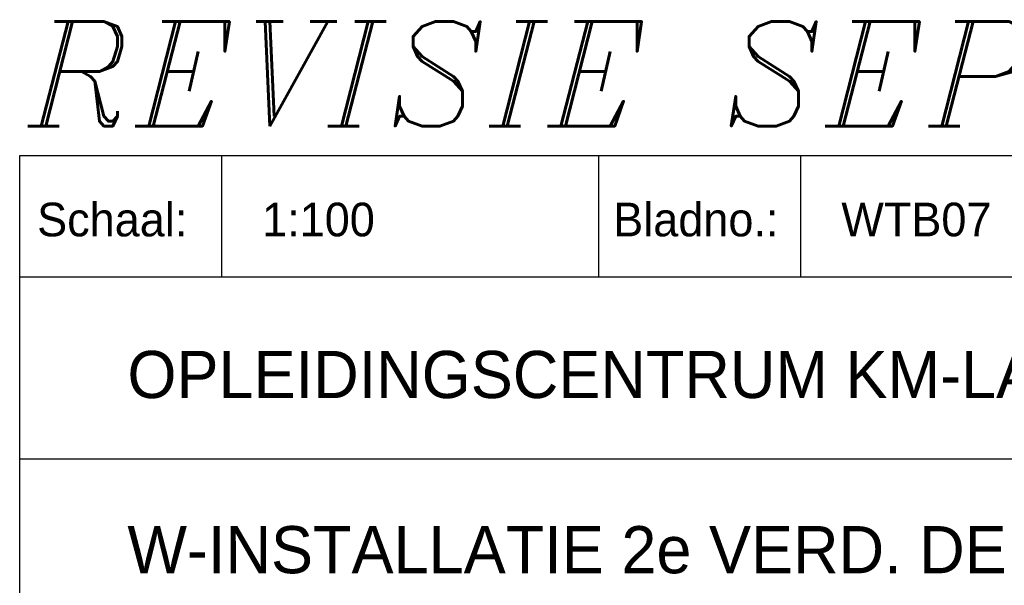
# Model space of a CAD drawing. Extents: x -1448 to 118900, y -195097 to 442500.
# Tile 80 of 103: x 100400 to 107710, y 362511 to 366708. Entities that reach past the tile are written whole.
import ezdxf

# ---------------------------------------------------------------- set-up
doc = ezdxf.new("R2010")
doc.units = 0
doc.header["$LTSCALE"] = 100
doc.layers.get('0').update_dxf_attribs({"linetype": 'CONTINUOUS'})
doc.layers.add('BL$4----', color=7, linetype='CONTINUOUS')
doc.layers.add('WL561---', color=4, linetype='CONTINUOUS')
doc.styles.add('BURO-025', font='BUROFONT.shx', dxfattribs={"height": 250})
doc.styles.add('BURO-035', font='BUROFONT.shx', dxfattribs={"height": 350})
doc.styles.add('BURO-050', font='BUROFONT.shx', dxfattribs={"height": 500})
doc.styles.add('ITALICC', font='italicc', dxfattribs={"width": 10, "height": 10})

# ---------------------------------------------------------------- blocks, each defined once
blk = doc.blocks.new('KUIJPERSKLEUR')
at = {"color": 1}
for p, q in [((-185, 10), (-185, 73)), ((-185, 73), (-10, 73)), ((-170, 64), (-170, 73)), ((-142, 64), (-142, 73)), ((-127, 64), (-127, 73)), ((-185, 64), (-10, 64)), ((-185, 50.5), (-55, 50.5))]:
    blk.add_line(p, q, dxfattribs=at)
at = {"color": 1, "style": 'BURO-025'}
for s, p in [('Schaal:', (-183.704, 67)), ('Bladno.:', (-140.935, 67))]:
    blk.add_text(s, height=2.5, dxfattribs=at).set_placement(p)
at = {"color": 150, "style": 'BURO-025'}
for tag, p in [('TKSCHAAL', (-167, 67)), ('TKBLADNR', (-124, 67)), ('TKDATCREAT', (-81, 67)), ('TKDATA', (-30, 67)), ('TKINIT', (-30, 58)), ('PRPRLEID', (-30, 49)), ('PRGRLEID', (-30, 40))]:
    blk.add_attdef(tag, p, '', height=2.5, dxfattribs=at)
at = {"color": 3, "style": 'BURO-035'}
for tag, p in [('PROMSCHR', (-177, 55)), ('TK1OMSCHR', (-177, 42))]:
    blk.add_attdef(tag, p, '', height=3.5, dxfattribs=at)
at = {"color": 1, "style": 'BURO-025'}
blk.add_attdef('TKFILE', (-4, 40), '', height=2.5, rotation=90, dxfattribs=at)
blk.add_attdef('PRNAAM', (-30, 31.5), '', height=2.5, dxfattribs=at)
at = {"color": 4, "style": 'BURO-050'}
blk.add_attdef('TKTEKNR', (-48, 19), '', height=5, dxfattribs=at)

msp = doc.modelspace()

# ---------------------------------------------------------------- block references
at = {"layer": 'BL$4----'}
ref = msp.add_blockref('KUIJPERSKLEUR', (118900, 358400.2), dxfattribs=dict(at, xscale=100, yscale=100, zscale=100))
ref.add_attrib('TKSCHAAL', '1:100', (102200, 365100.2), dxfattribs={"layer": '0', "color": 150, "height": 250, "style": 'BURO-025'})
ref.add_attrib('TKBLADNR', 'WTB07', (106500, 365100.2), dxfattribs={"layer": '0', "color": 150, "height": 250, "style": 'BURO-025'})
ref.add_attrib('PROMSCHR', 'OPLEIDINGSCENTRUM KM-LAAN HELMOND', (101200, 363900.2), dxfattribs={"layer": '0', "color": 3, "height": 350, "style": 'BURO-035'})
ref.add_attrib('TK1OMSCHR', 'W-INSTALLATIE 2e VERD. DEEL A+DAK 1e VERD.', (101200, 362600.2), dxfattribs={"layer": '0', "color": 3, "height": 350, "style": 'BURO-035'})

# ---------------------------------------------------------------- texts
at = {"layer": 'WL561---', "color": 5, "linetype": 'CONTINUOUS', "style": 'ITALICC'}
msp.add_text('REVISIE SEPTEMBER 2003', height=776.16, dxfattribs=at).set_placement((100459.9, 365917.9))

doc.saveas('drawing.dxf')
